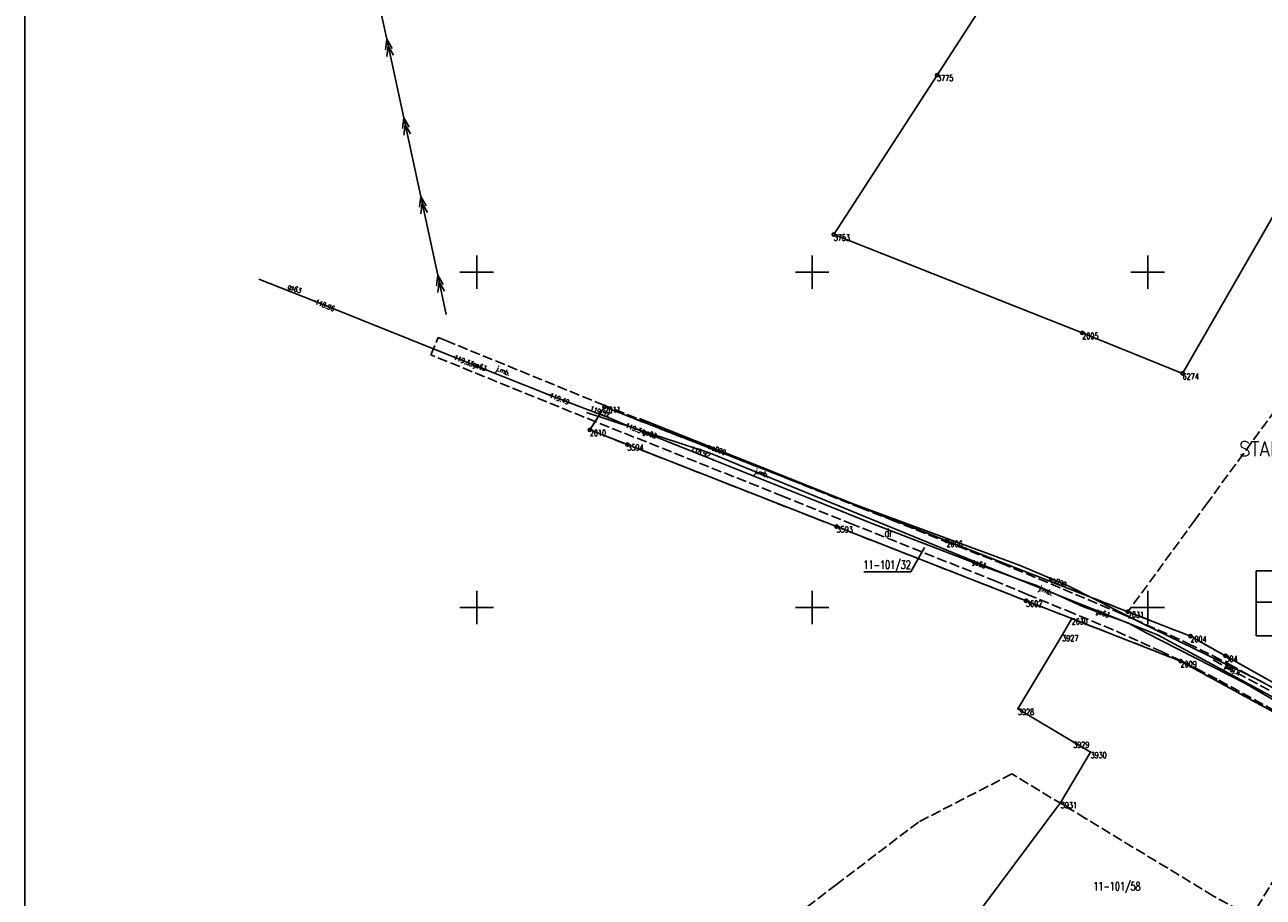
# Model space of a CAD drawing. Extents: x 6572638 to 13149531, y 5838629 to 11678088.
# Tile 8 of 37: x 6573533 to 6573717, y 5838807 to 5838937. Entities that reach past the tile are written whole.
import ezdxf
from ezdxf.enums import TextEntityAlignment as Align

# ---------------------------------------------------------------- set-up
doc = ezdxf.new("R2010")
doc.units = 0
doc.header["$MEASUREMENT"] = 0
for name, pattern in [('1', [0]), ('1_1', [0]), ('1_OTKJ', [2, 1.5, -0.5]), ('3_SUEP_A', [0]), ('3_SUGP', [0]), ('3_SUPP_P', [2, 1.5, -0.5]), ('3_SUWP', [0]), ('GDE', [0]), ('GUK', [2, 1.5, -0.5])]:
    doc.linetypes.add(name, pattern=pattern)
doc.layers.get('0').update_dxf_attribs({"color": 250, "linetype": 'CONTINUOUS'})
for name, color, linetype in [('_L_NAP', 7, 'CONTINUOUS'), ('DZIALKI', 7, 'GDE'), ('EBTPO_L_0_A', 7, '1'), ('KONTURY', 3, 'GUK'), ('NUMERY_DZIALEK', 7, 'CONTINUOUS'), ('NUMERY_KONTUROW', 3, 'CONTINUOUS'), ('NUMERY_PUNKTOW', 7, 'CONTINUOUS'), ('OPIS_LNAP', 250, 'CONTINUOUS'), ('OTK_E_T_0', 7, 'CONTINUOUS'), ('OTK_L_0', 7, '1_OTKJ'), ('OTK_L_18', 7, '1_1'), ('P_SUKP_E_T_0', 34, 'CONTINUOUS'), ('P_SUKP_L_0', 34, '3_SUPP_P'), ('PUNKTY', 7, 'CONTINUOUS'), ('SUEP_L_0', 1, '3_SUEP_A'), ('SUGP_E_T_0', 52, 'CONTINUOUS'), ('SUGP_L_0', 52, '3_SUGP'), ('SUGR_T_0', 52, 'CONTINUOUS'), ('SUWP_E_T_0', 5, 'CONTINUOUS'), ('SUWP_L_0', 5, '3_SUWP')]:
    doc.layers.add(name, color=color, linetype=linetype)
doc.styles.add('SIMPLEBX', font='simplex.shx', dxfattribs={"width": 0.7})
doc.styles.get("Standard").update_dxf_attribs({"font": 'Simplex.SHX', "width": 0.75})

# ---------------------------------------------------------------- blocks, each defined once
blk = doc.blocks.new('GRT')
at = {"linetype": 'CONTINUOUS'}
blk.add_circle((0, 0), 0.25, dxfattribs=at)
blk = doc.blocks.new('GRO')
at = {"linetype": 'CONTINUOUS'}
blk.add_circle((0, 0), 0.045, dxfattribs=at)
blk = doc.blocks.new('4_SUPS')
at = {"linetype": 'CONTINUOUS'}
blk.add_circle((0, 0), 0.0625, dxfattribs=at)

msp = doc.modelspace()

# ---------------------------------------------------------------- linework, layer by layer
at = {"layer": '_L_NAP', "color": 5}
for p, q in [((6573716.17995, 5838845.77989), (6573716.17995, 5838855.46688)), ((6573716.17995, 5838855.46688), (6573733.79201, 5838855.46688)), ((6573716.17995, 5838850.78481), (6573733.79201, 5838850.78481)), ((6573733.79201, 5838845.77989), (6573716.17995, 5838845.77989))]:
    msp.add_line(p, q, dxfattribs=at)
at = {"layer": 'DZIALKI'}
for p, q in [((6573681.22, 5838948.89), (6573668.62, 5838929.4)), ((6573668.62, 5838929.4), (6573653.22, 5838905.6)), ((6573705.21, 5838884.9), (6573731.26, 5838930.32)), ((6573653.22, 5838905.6), (6573690.25, 5838890.94)), ((6573690.25, 5838890.94), (6573705.21, 5838884.9)), ((6573619.05, 5838879.91), (6573616.87, 5838876.48)), ((6573670.04, 5838859.94), (6573619.05, 5838879.91)), ((6573616.87, 5838876.48), (6573622.45, 5838874.29)), ((6573622.45, 5838874.29), (6573653.64, 5838862.07)), ((6573653.64, 5838862.07), (6573681.88, 5838851.02)), ((6573697.06, 5838849.38), (6573670.04, 5838859.94)), ((6573681.88, 5838851.02), (6573688.67, 5838848.36)), ((6573688.67, 5838848.36), (6573687.26, 5838845.86)), ((6573688.67, 5838848.36), (6573704.91, 5838842.01)), ((6573706.37, 5838845.73), (6573697.06, 5838849.38)), ((6573687.26, 5838845.86), (6573680.67, 5838834.88)), ((6573711.59, 5838842.8), (6573706.37, 5838845.73)), ((6573725.36, 5838835.05), (6573711.59, 5838842.8)), ((6573704.91, 5838842.01), (6573739.46, 5838823.04)), ((6573680.67, 5838834.88), (6573688.9, 5838829.98)), ((6573688.9, 5838829.98), (6573691.48, 5838828.44)), ((6573691.48, 5838828.44), (6573687.05, 5838820.96)), ((6573687.05, 5838820.96), (6573668.2, 5838795.73))]:
    msp.add_line(p, q, dxfattribs=at)
at = {"layer": 'EBTPO_L_0_A', "linetype": '1'}
for p, q in [((6573600, 5838897.5), (6573600, 5838902.5)), ((6573650, 5838897.5), (6573650, 5838902.5)), ((6573700, 5838897.5), (6573700, 5838902.5)), ((6573597.5, 5838900), (6573602.5, 5838900)), ((6573647.5, 5838900), (6573652.5, 5838900)), ((6573697.5, 5838900), (6573702.5, 5838900)), ((6573600, 5838847.5), (6573600, 5838852.5)), ((6573650, 5838847.5), (6573650, 5838852.5)), ((6573700, 5838847.5), (6573700, 5838852.5)), ((6573597.5, 5838850), (6573602.5, 5838850)), ((6573647.5, 5838850), (6573652.5, 5838850)), ((6573697.5, 5838850), (6573702.5, 5838850))]:
    msp.add_line(p, q, dxfattribs=at)
at = {"layer": 'KONTURY'}
for p, q in [((6573619.05, 5838879.91), (6573616.87, 5838876.48)), ((6573651, 5838867.4), (6573619.05, 5838879.91)), ((6573719.03, 5838879.47), (6573708.95, 5838865.67)), ((6573616.87, 5838876.48), (6573622.45, 5838874.29)), ((6573622.45, 5838874.29), (6573653.64, 5838862.07)), ((6573670.04, 5838859.94), (6573651, 5838867.4)), ((6573708.95, 5838865.67), (6573707.04, 5838863.05)), ((6573707.04, 5838863.05), (6573697.06, 5838849.38)), ((6573653.64, 5838862.07), (6573681.88, 5838851.02)), ((6573675.07, 5838857.97), (6573670.04, 5838859.94)), ((6573679.54, 5838856.23), (6573675.07, 5838857.97)), ((6573684.69, 5838854.21), (6573679.54, 5838856.23)), ((6573697.06, 5838849.38), (6573684.69, 5838854.21)), ((6573681.88, 5838851.02), (6573685.71, 5838849.52)), ((6573685.71, 5838849.52), (6573688.67, 5838848.36)), ((6573688.67, 5838848.36), (6573704.91, 5838842.01)), ((6573697.06, 5838849.38), (6573706.37, 5838845.73)), ((6573706.37, 5838845.73), (6573709.97, 5838843.7)), ((6573709.97, 5838843.7), (6573725.36, 5838835.05)), ((6573704.91, 5838842.01), (6573707.81, 5838840.41)), ((6573707.81, 5838840.41), (6573730.18, 5838828.13)), ((6573679.76, 5838825.19), (6573665.85, 5838818.01)), ((6573690.75, 5838818.54), (6573679.76, 5838825.19)), ((6573709.82, 5838806.98), (6573690.75, 5838818.54)), ((6573724.32, 5838818.49), (6573715.44, 5838803.88)), ((6573665.85, 5838818.01), (6573653.61, 5838808.7)), ((6573653.61, 5838808.7), (6573613.03, 5838777.86)), ((6573715.44, 5838803.88), (6573709.82, 5838806.98))]:
    msp.add_line(p, q, dxfattribs=at)
at = {"layer": 'NUMERY_DZIALEK', "linetype": 'CONTINUOUS'}
for p in [(6573666.74, 5838858.97), (6573657.67815, 5838855.33333)]:
    msp.add_line(p, (6573664.69, 5838855.33333), dxfattribs=at)
at = {"layer": 'OPIS_LNAP', "color": 4, "linetype": 'CONTINUOUS'}
msp.add_lwpolyline([(6573532.64451, 5838731.60928), (6574126.64451, 5838731.60928), (6574126.64451, 5839151.60928), (6573532.64451, 5839151.60928)], close=True, dxfattribs=at)
at = {"layer": 'OTK_L_0', "linetype": '1_OTKJ'}
for p, q in [((6573593.17, 5838887.66), (6573594.25, 5838890.27)), ((6573594.25, 5838890.27), (6573595.38, 5838889.81)), ((6573595.38, 5838889.81), (6573618.72, 5838880.27)), ((6573617.85, 5838877.65), (6573593.17, 5838887.66)), ((6573618.72, 5838880.27), (6573646.77, 5838869.05)), ((6573645.74, 5838866.55), (6573617.85, 5838877.65)), ((6573646.77, 5838869.05), (6573657.1, 5838864.9)), ((6573656.11, 5838862.37), (6573645.74, 5838866.55)), ((6573657.1, 5838864.9), (6573661.78, 5838863.08)), ((6573661.78, 5838863.08), (6573669.81, 5838859.87)), ((6573677.47, 5838853.87), (6573656.11, 5838862.37)), ((6573669.81, 5838859.87), (6573678.18, 5838856.62)), ((6573678.18, 5838856.62), (6573696.02, 5838849.11)), ((6573682.1, 5838851.95), (6573677.47, 5838853.87)), ((6573688.97, 5838849.11), (6573682.1, 5838851.95)), ((6573694.85, 5838846.68), (6573688.97, 5838849.11)), ((6573696.02, 5838849.11), (6573703.37, 5838845.86)), ((6573702.18, 5838843.38), (6573694.85, 5838846.68)), ((6573703.37, 5838845.86), (6573705.98, 5838844.64)), ((6573705.98, 5838844.64), (6573709.74, 5838842.81)), ((6573704.97, 5838842.05), (6573702.18, 5838843.38)), ((6573709.74, 5838842.81), (6573712.05, 5838841.58)), ((6573708.39, 5838840.33), (6573704.97, 5838842.05)), ((6573712.05, 5838841.58), (6573717.55, 5838838.63)), ((6573710.34, 5838839.31), (6573708.39, 5838840.33)), ((6573720.7, 5838833.64), (6573710.34, 5838839.31))]:
    msp.add_line(p, q, dxfattribs=at)
at = {"layer": 'OTK_L_18', "linetype": '1_1'}
for p, q in [((6573634.8074, 5838873.0189), (6573616.369, 5838879.0679)), ((6573678.0675, 5838855.265), (6573634.8074, 5838873.0189)), ((6573701.4555, 5838845.922), (6573678.0675, 5838855.265)), ((6573767.0997, 5838810.4046), (6573701.4555, 5838845.922))]:
    msp.add_line(p, q, dxfattribs=at)
at = {"layer": 'P_SUKP_L_0', "linetype": '3_SUPP_P'}
msp.add_line((6573723.38776, 5838834.82065), (6573709.63811, 5838842.23382), dxfattribs=at)
at = {"layer": 'SUEP_L_0', "linetype": '3_SUEP_A'}
for p, q in [((6573582.79316, 5838952.26192), (6573586.58184, 5838934.72308)), ((6573586.58184, 5838934.72308), (6573586.40983, 5838933.15133)), ((6573586.58184, 5838934.72308), (6573589.1156, 5838922.99363)), ((6573587.38729, 5838933.36248), (6573586.58184, 5838934.72308)), ((6573586.79299, 5838933.74563), (6573586.62098, 5838932.17388)), ((6573587.59844, 5838932.38502), (6573586.79299, 5838933.74563)), ((6573589.1156, 5838922.99363), (6573588.94359, 5838921.42188)), ((6573589.1156, 5838922.99363), (6573591.64936, 5838911.26418)), ((6573589.92105, 5838921.63302), (6573589.1156, 5838922.99363)), ((6573589.32675, 5838922.01618), (6573589.15474, 5838920.44442)), ((6573590.13219, 5838920.65557), (6573589.32675, 5838922.01618)), ((6573591.64936, 5838911.26418), (6573591.47735, 5838909.69242)), ((6573591.64936, 5838911.26418), (6573594.18312, 5838899.53473)), ((6573592.45481, 5838909.90357), (6573591.64936, 5838911.26418)), ((6573591.86051, 5838910.28672), (6573591.6885, 5838908.71497)), ((6573592.66595, 5838908.92612), (6573591.86051, 5838910.28672)), ((6573594.18312, 5838899.53473), (6573594.01111, 5838897.96297)), ((6573594.18312, 5838899.53473), (6573595.45, 5838893.67)), ((6573594.98857, 5838898.17412), (6573594.18312, 5838899.53473)), ((6573594.39427, 5838898.55727), (6573594.22226, 5838896.98552)), ((6573595.19971, 5838897.19666), (6573594.39427, 5838898.55727))]:
    msp.add_line(p, q, dxfattribs=at)
at = {"layer": 'SUGP_L_0', "linetype": '3_SUGP'}
for p, q in [((6573575.99, 5838895.62), (6573567.50921, 5838898.98307)), ((6573596.65, 5838887.34), (6573575.99, 5838895.62)), ((6573610.92, 5838881.68), (6573596.65, 5838887.34)), ((6573615.94, 5838879.71), (6573610.92, 5838881.68)), ((6573616.2, 5838879.61), (6573615.94, 5838879.71)), ((6573619.63, 5838878.33), (6573616.2, 5838879.61)), ((6573621.95, 5838877.32), (6573619.63, 5838878.33)), ((6573622.20765, 5838877.21744), (6573621.95, 5838877.32)), ((6573635.24, 5838872.03), (6573622.20765, 5838877.21744)), ((6573651.86, 5838865.36), (6573635.24, 5838872.03)), ((6573658.81, 5838862.6), (6573651.86, 5838865.36)), ((6573674.77, 5838856.44), (6573658.81, 5838862.6)), ((6573680.99, 5838854.12), (6573674.77, 5838856.44)), ((6573683.35, 5838853.32), (6573680.99, 5838854.12)), ((6573690.43, 5838850.08), (6573683.35, 5838853.32)), ((6573697.02, 5838847.71), (6573690.43, 5838850.08)), ((6573699.76, 5838846.23), (6573697.02, 5838847.71)), ((6573714.46, 5838838.72), (6573699.76, 5838846.23)), ((6573723.72, 5838833.32), (6573714.46, 5838838.72))]:
    msp.add_line(p, q, dxfattribs=at)
at = {"layer": 'SUWP_L_0', "linetype": '3_SUWP'}
for p, q in [((6573656.1028, 5838865.45225), (6573624.28, 5838878.19)), ((6573680.97, 5838856.25), (6573656.1028, 5838865.45225)), ((6573688.25, 5838853.18), (6573680.97, 5838856.25)), ((6573699.04, 5838847.71), (6573688.25, 5838853.18)), ((6573716.74, 5838839.06), (6573699.04, 5838847.71)), ((6573770.96553, 5838809.35649), (6573716.74, 5838839.06))]:
    msp.add_line(p, q, dxfattribs=at)

# ---------------------------------------------------------------- block references
at = {"layer": 'PUNKTY'}
for name, p in [('GRT', (6573668.62, 5838929.4)), ('GRT', (6573653.22, 5838905.6)), ('GRT', (6573690.25, 5838890.94)), ('GRT', (6573705.21, 5838884.9)), ('GRT', (6573619.05, 5838879.91)), ('GRT', (6573616.87, 5838876.48)), ('GRT', (6573622.45, 5838874.29)), ('GRT', (6573653.64, 5838862.07)), ('GRT', (6573670.04, 5838859.94)), ('GRT', (6573681.88, 5838851.02)), ('GRO', (6573688.67, 5838848.36)), ('GRT', (6573697.06, 5838849.38)), ('GRO', (6573687.26, 5838845.86)), ('GRT', (6573706.37, 5838845.73)), ('GRT', (6573711.59, 5838842.8)), ('GRT', (6573704.91, 5838842.01)), ('GRO', (6573680.67, 5838834.88)), ('GRO', (6573688.9, 5838829.98)), ('GRO', (6573691.48, 5838828.44)), ('GRO', (6573687.05, 5838820.96))]:
    msp.add_blockref(name, p, dxfattribs=at)
at = {"layer": 'SUGR_T_0'}
for p in [(6573575.99, 5838895.62), (6573596.65, 5838887.34), (6573610.92, 5838881.68), (6573619.63, 5838878.33), (6573622.20765, 5838877.21744), (6573635.24, 5838872.03)]:
    msp.add_blockref('4_SUPS', p, dxfattribs=at)

# ---------------------------------------------------------------- texts
at = {"color": 7, "linetype": 'BYBLOCK', "style": 'SIMPLEBX', "width": 0.9}
msp.add_text('STAN. KRAŃCOWE', height=2.2, dxfattribs=at).set_placement((6573713.61159, 5838872.55439))
at = {"layer": 'NUMERY_DZIALEK', "width": 0.7}
msp.add_text('11-101/32', height=1.25, dxfattribs=at).set_placement((6573664.69, 5838855.75), align=Align.RIGHT)
msp.add_text('11-101/58', height=1.25, dxfattribs=at).set_placement((6573691.89, 5838807.81))
at = {"layer": 'NUMERY_KONTUROW', "width": 0.7}
msp.add_text('dr', height=1.25, dxfattribs=at).set_placement((6573660.77, 5838860.52))
at = {"layer": 'NUMERY_PUNKTOW', "width": 0.7}
for s, p in [('3775', (6573668.62, 5838928.5)), ('3753', (6573653.22, 5838904.7)), ('2005', (6573690.25, 5838890.04)), ('6274', (6573705.21, 5838884)), ('2011', (6573619.05, 5838879.01)), ('2010', (6573616.87, 5838875.58)), ('3594', (6573622.45, 5838873.39)), ('3593', (6573653.64, 5838861.17)), ('2006', (6573670.04, 5838859.04)), ('3602', (6573681.88, 5838850.12)), ('2630', (6573688.67, 5838847.46)), ('2031', (6573697.06, 5838848.48)), ('3927', (6573687.26, 5838844.96)), ('2004', (6573706.37, 5838844.83)), ('304', (6573711.59, 5838841.9)), ('2009', (6573704.91, 5838841.11)), ('3928', (6573680.67, 5838833.98)), ('3929', (6573688.9, 5838829.08)), ('3930', (6573691.48, 5838827.54)), ('3931', (6573687.05, 5838820.06))]:
    msp.add_text(s, height=0.9, dxfattribs=at).set_placement(p)
at = {"layer": 'OTK_E_T_0', "width": 0.7}
for rotation, p in [(336.6600005, (6573603.93783, 5838885.17397)), (341.3999998, (6573642.47252, 5838869.93336)), (336.6890647, (6573684.8232, 5838852.40189))]:
    msp.add_text('j.mb.', height=0.75, rotation=rotation, dxfattribs=at).set_placement(p, align=Align.MIDDLE)
at = {"layer": 'P_SUKP_E_T_0', "width": 0.7}
msp.add_text('proj.k', height=0.75, rotation=331.6720636, dxfattribs=at).set_placement((6573712.57139, 5838840.65225), align=Align.MIDDLE)
at = {"layer": 'SUGP_E_T_0', "width": 0.7}
for rotation, p in [(338.3699981, (6573572.81593, 5838897.44348)), (338.3639995, (6573600.41, 5838885.85)), (338.3000006, (6573625.76, 5838875.8)), (337.8960001, (6573674.82955, 5838856.41779)), (338.7494954, (6573693.26623, 5838849.05999))]:
    msp.add_text('gs63', height=0.75, rotation=rotation, dxfattribs=at).set_placement(p, align=Align.MIDDLE)
at = {"layer": 'SUGR_T_0', "width": 0.7}
for s, rotation, p in [('118.96', 338.1603489, (6573575.8505, 5838895.27191)), ('119.33', 338.3649267, (6573596.51174, 5838886.99142)), ('119.49', 338.5734541, (6573610.78301, 5838881.33092)), ('119.34', 338.2952861, (6573622.06897, 5838876.86903))]:
    msp.add_text(s, height=0.75, rotation=rotation, dxfattribs=at).set_placement(p)
for s, rotation, p in [('119.57', 339.5355392, (6573619.63, 5838878.33)), ('118.92', 338.2952861, (6573634.62856, 5838872.27338))]:
    msp.add_text(s, height=0.75, rotation=rotation, dxfattribs=at).set_placement(p, align=Align.RIGHT)
at = {"layer": 'SUWP_E_T_0', "width": 0.7}
for rotation, p in [(338.1852022, (6573635.78927, 5838873.58317)), (337.1346628, (6573686.57324, 5838853.88709))]:
    msp.add_text('woD90', height=0.75, rotation=rotation, dxfattribs=at).set_placement(p, align=Align.MIDDLE)

doc.saveas('drawing.dxf')
